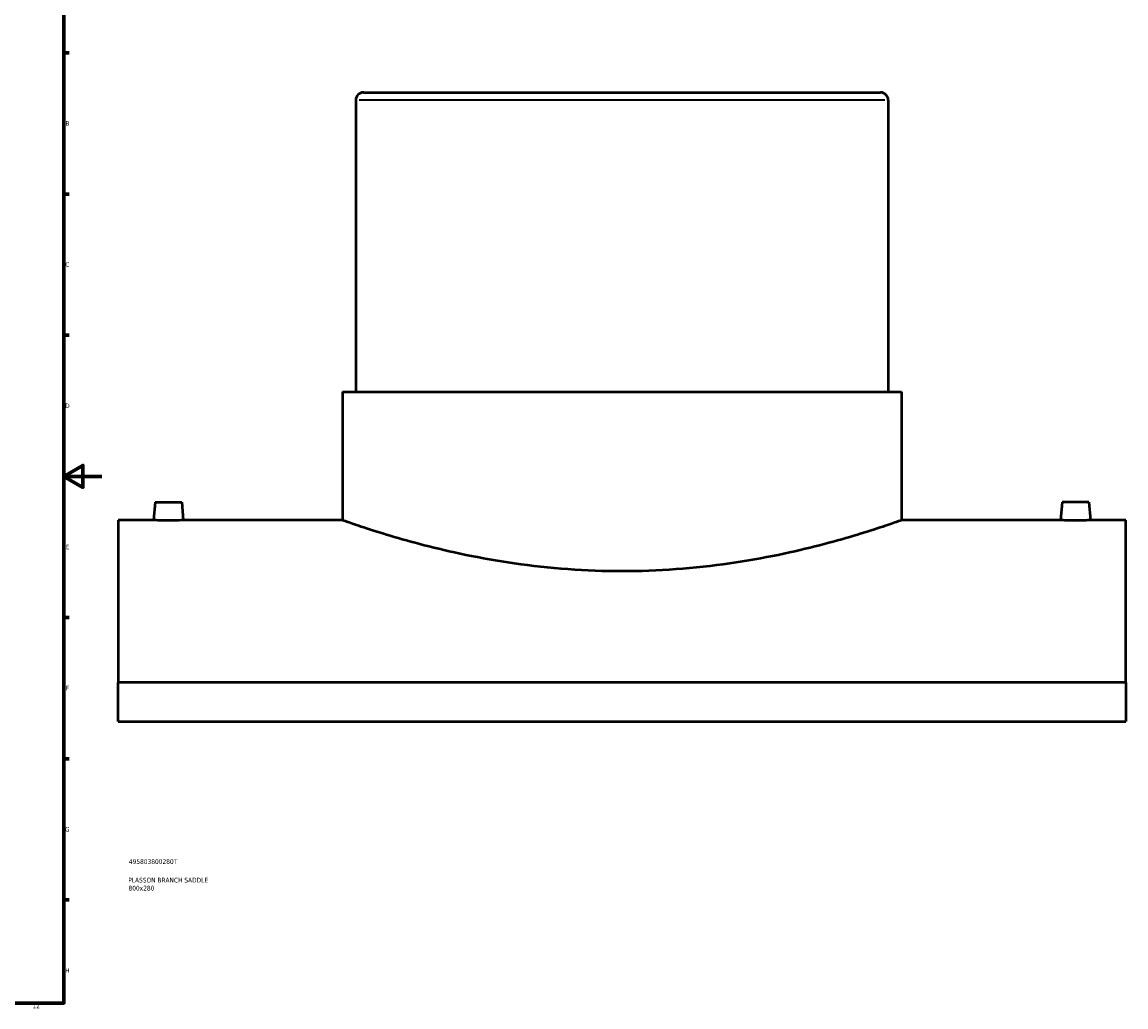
# Model space of a CAD drawing. Header units: millimetres. Extents: x -339 to 1559, y -536 to 1108.
# Tile 4 of 5: x 799 to 1379, y 18 to 536. Entities that reach past the tile are written whole.
import ezdxf

# ---------------------------------------------------------------- set-up
doc = ezdxf.new("R2010")
doc.units = ezdxf.units.MM
for name, color, linetype, lineweight in [('Border (ANSI)', 7, 'Continuous', 70), ('Title (ISO)', 7, 'Continuous', 50), ('Visible (ANSI)', 7, 'Continuous', 50), ('Visible Narrow (ANSI)', 7, 'Continuous', 35)]:
    doc.layers.add(name, color=color, linetype=linetype, lineweight=lineweight)
doc.styles.add('Note Text (ANSI)', font='tahoma.ttf')
doc.styles.add('Note Text (ISO)', font='tahoma.ttf')

# ---------------------------------------------------------------- blocks, each defined once
blk = doc.blocks.new('Borders Default Border')
at = {"layer": 'Border (ANSI)'}
for p, q in [((821, 519.75), (823.8, 519.75)), ((821, 445.5), (823.8, 445.5)), ((821, 371.25), (823.8, 371.25)), ((821, 222.75), (823.8, 222.75)), ((821, 148.5), (823.8, 148.5)), ((821, 74.25), (823.8, 74.25))]:
    blk.add_line(p, q, dxfattribs=at)
at = {"layer": 'Border (ANSI)', "flags": 128}
for points in [[(20, 20), (20, 574), (821, 574), (821, 20), (20, 20)], [(841, 297), (821, 297), (831, 302.77), (831, 291.23), (821, 297)]]:
    blk.add_lwpolyline(points, dxfattribs=at)
at = {"layer": 'Border (ANSI)', "color": 5, "true_color": 0x0000ff, "char_height": 2.4, "attachment_point": 7, "style": 'Note Text (ANSI)'}
for s, insert in [('B', (821.87, 481.43)), ('C', (821.71, 407.13)), ('D', (821.72, 332.93)), ('E', (821.91, 258.68)), ('F', (821.98, 184.43)), ('G', (821.6, 110.13)), ('H', (821.73, 35.93)), ('12', (804.52, 17.2))]:
    blk.add_mtext(s, dxfattribs=dict(at, insert=insert))
blk = doc.blocks.new('Title Blocks ISO')
at = {"layer": 'Title (ISO)', "color": 232, "true_color": 0xca0064, "style": 'Note Text (ISO)'}
for tag, p in [('PART_NUMBER_001', (34.16, 73.13)), ('DESCRIPTION_001', (33.84, 63.4)), ('DESCRIPTION_002', (33.97, 59.17))]:
    blk.add_attdef(tag, p, '', height=2.5, dxfattribs=at)

msp = doc.modelspace()

# ---------------------------------------------------------------- linework, layer by layer
at = {"layer": 'Visible (ANSI)'}
for p, q in [((974.46, 494.9), (974.46, 341.4)), ((978.46, 498.9), (1250.46, 498.9)), ((1254.46, 494.9), (1254.46, 341.4)), ((967.46, 341.4), (1261.46, 341.4)), ((967.46, 341.4), (967.46, 273.9)), ((1261.46, 341.4), (1261.46, 273.9)), ((868.96, 283.5), (868.12, 273.9)), ((868.96, 283.5), (882.96, 283.5)), ((882.96, 283.5), (883.8, 273.9)), ((1345.96, 283.5), (1345.12, 273.9)), ((1359.96, 283.5), (1345.96, 283.5)), ((1359.96, 283.5), (1360.8, 273.9)), ((849.46, 273.9), (849.46, 188.51)), ((868.12, 273.9), (849.46, 273.9)), ((967.46, 273.9), (883.8, 273.9)), ((1345.12, 273.9), (1261.46, 273.9)), ((1379.46, 273.9), (1360.8, 273.9)), ((1379.46, 188.51), (1379.46, 273.9)), ((1379.46, 188.51), (849.46, 188.51)), ((849.46, 168.13), (849.46, 188.51)), ((1379.46, 188.51), (1379.46, 168.13)), ((849.46, 168.13), (1379.46, 168.13))]:
    msp.add_line(p, q, dxfattribs=at)
for centre, start, end in [((978.46, 494.9), 90, 180), ((1250.46, 494.9), 0, 90)]:
    msp.add_arc(centre, 4, start, end, dxfattribs=at)
for points, knots in [([(875.96, 273.83), (874.98, 273.83), (873.93, 273.83), (872, 273.85), (871.11, 273.86), (869.72, 273.87), (869.12, 273.88), (868.32, 273.9), (868.12, 273.9), (868.12, 273.9)], [0, 0, 0, 0, 0.295476, 0.295476, 0.590951, 0.590951, 0.886371, 0.886371, 1.181791, 1.181791, 1.181791, 1.181791]), ([(883.8, 273.9), (883.8, 273.9), (883.61, 273.9), (882.81, 273.88), (882.2, 273.87), (880.81, 273.86), (879.93, 273.85), (878, 273.83), (876.95, 273.83), (875.96, 273.83)], [3.545373, 3.545373, 3.545373, 3.545373, 3.840793, 3.840793, 4.136213, 4.136213, 4.431688, 4.431688, 4.727164, 4.727164, 4.727164, 4.727164]), ([(1114.46, 247.06), (1105.14, 247.06), (1095.54, 247.41), (1076.48, 248.8), (1067.03, 249.84), (1048.95, 252.44), (1040.3, 253.99), (1024.33, 257.29), (1017, 259.03), (1004.04, 262.38), (997.95, 264.1), (987.18, 267.32), (982.51, 268.81), (974.98, 271.29), (972.12, 272.27), (968.36, 273.58), (967.46, 273.9), (967.46, 273.9)], [0, 0, 0, 0, 2.7958, 2.7958, 5.5916, 5.5916, 8.387399, 8.387399, 11.183199, 11.183199, 13.977338, 13.977338, 16.771477, 16.771477, 19.565616, 19.565616, 22.359755, 22.359755, 22.359755, 22.359755]), ([(1261.46, 273.9), (1261.46, 273.9), (1260.56, 273.58), (1256.8, 272.27), (1253.95, 271.29), (1246.42, 268.81), (1241.75, 267.32), (1230.98, 264.1), (1224.89, 262.38), (1211.93, 259.03), (1204.6, 257.29), (1188.63, 253.99), (1179.98, 252.44), (1161.9, 249.84), (1152.45, 248.8), (1133.39, 247.41), (1123.78, 247.06), (1114.46, 247.06)], [67.079265, 67.079265, 67.079265, 67.079265, 69.873404, 69.873404, 72.667543, 72.667543, 75.461682, 75.461682, 78.255821, 78.255821, 81.05162, 81.05162, 83.84742, 83.84742, 86.64322, 86.64322, 89.43902, 89.43902, 89.43902, 89.43902]), ([(1352.96, 273.83), (1351.98, 273.83), (1350.93, 273.83), (1349, 273.85), (1348.11, 273.86), (1346.72, 273.87), (1346.12, 273.88), (1345.32, 273.9), (1345.12, 273.9), (1345.12, 273.9)], [2.363582, 2.363582, 2.363582, 2.363582, 2.659057, 2.659057, 2.954533, 2.954533, 3.249953, 3.249953, 3.545373, 3.545373, 3.545373, 3.545373]), ([(1360.8, 273.9), (1360.8, 273.9), (1360.61, 273.9), (1359.81, 273.88), (1359.2, 273.87), (1357.81, 273.86), (1356.93, 273.85), (1355, 273.83), (1353.95, 273.83), (1352.96, 273.83)], [5.908955, 5.908955, 5.908955, 5.908955, 6.204375, 6.204375, 6.499795, 6.499795, 6.79527, 6.79527, 7.090746, 7.090746, 7.090746, 7.090746])]:
    msp.add_open_spline(points, degree=3, knots=knots, dxfattribs=at)
at = {"layer": 'Visible Narrow (ANSI)'}
msp.add_line((1252.74, 494.9), (976.19, 494.9), dxfattribs=at)

# ---------------------------------------------------------------- block references
msp.add_blockref('Borders Default Border', (0, 0))
msp.add_blockref('Title Blocks ISO', (821, 20)).add_auto_attribs({'PART_NUMBER_001': '495803800280T', 'DESCRIPTION_001': 'PLASSON BRANCH SADDLE', 'DESCRIPTION_002': '800x280'})

doc.saveas('drawing.dxf')
